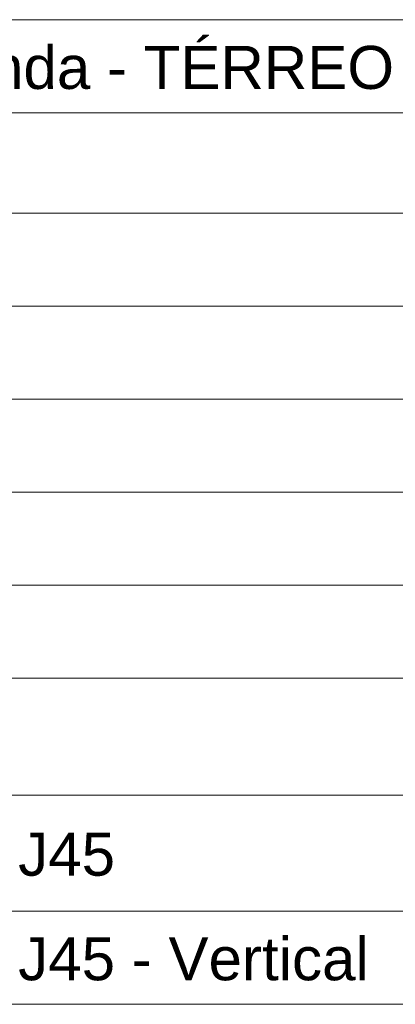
# Model space of a CAD drawing. Header units: millimetres. Extents: x 567 to 934, y -1 to 364.
# Tile 239 of 256: x 711.71 to 713.46, y 92.95 to 97.52. Entities that reach past the tile are written whole.
import ezdxf

# ---------------------------------------------------------------- set-up
doc = ezdxf.new("R2010")
doc.units = ezdxf.units.MM
doc.header["$MEASUREMENT"] = 0
doc.linetypes.add('NULL', pattern=[0])
doc.layers.add('DI-Hachuras Tabelas', color=251, linetype='Continuous', lineweight=0)
doc.layers.add('DI-Tabelas', color=7, linetype='Continuous', lineweight=13)
doc.styles.add('Arial', font='arial.ttf')

msp = doc.modelspace()

# ---------------------------------------------------------------- linework, layer by layer
at = {"layer": 'DI-Hachuras Tabelas'}
msp.add_lwpolyline([(708.746, 97.5233), (715.4981, 97.5233), (715.4981, 97.0913), (708.746, 97.0913), (708.746, 97.5233)], dxfattribs=at)
at = {"layer": 'DI-Tabelas'}
for p, q in [((708.746, 97.5233), (715.4981, 97.5233)), ((715.4981, 97.0913), (708.746, 97.0913)), ((715.4981, 96.6253), (709.354, 96.6253)), ((715.4981, 96.1933), (709.354, 96.1933)), ((715.4981, 95.7613), (709.354, 95.7613)), ((715.4981, 95.3293), (709.354, 95.3293)), ((715.4981, 94.8973), (709.354, 94.8973)), ((715.4981, 94.4653), (709.354, 94.4653)), ((715.4981, 93.9215), (709.354, 93.9215)), ((715.4981, 93.3822), (709.354, 93.3822)), ((715.4981, 92.9502), (709.354, 92.9502))]:
    msp.add_line(p, q, dxfattribs=at)

# ---------------------------------------------------------------- texts
at = {"layer": 'DI-Tabelas', "linetype": 'NULL', "char_height": 0.2, "line_spacing_factor": 0.6, "style": 'Arial'}
for s, insert, width, attachment_point in [('Legenda - TÉRREO', (712.1995, 97.1413), 5.000305, 8), ('Junção simples c/ J45', (709.404, 93.4858), 5.497256, 7), ('Junção simples c/ J45 - Vertical', (709.404, 93.0002), 7.856707, 7)]:
    msp.add_mtext(s, dxfattribs=dict(at, insert=insert, width=width, attachment_point=attachment_point))

doc.saveas('drawing.dxf')
